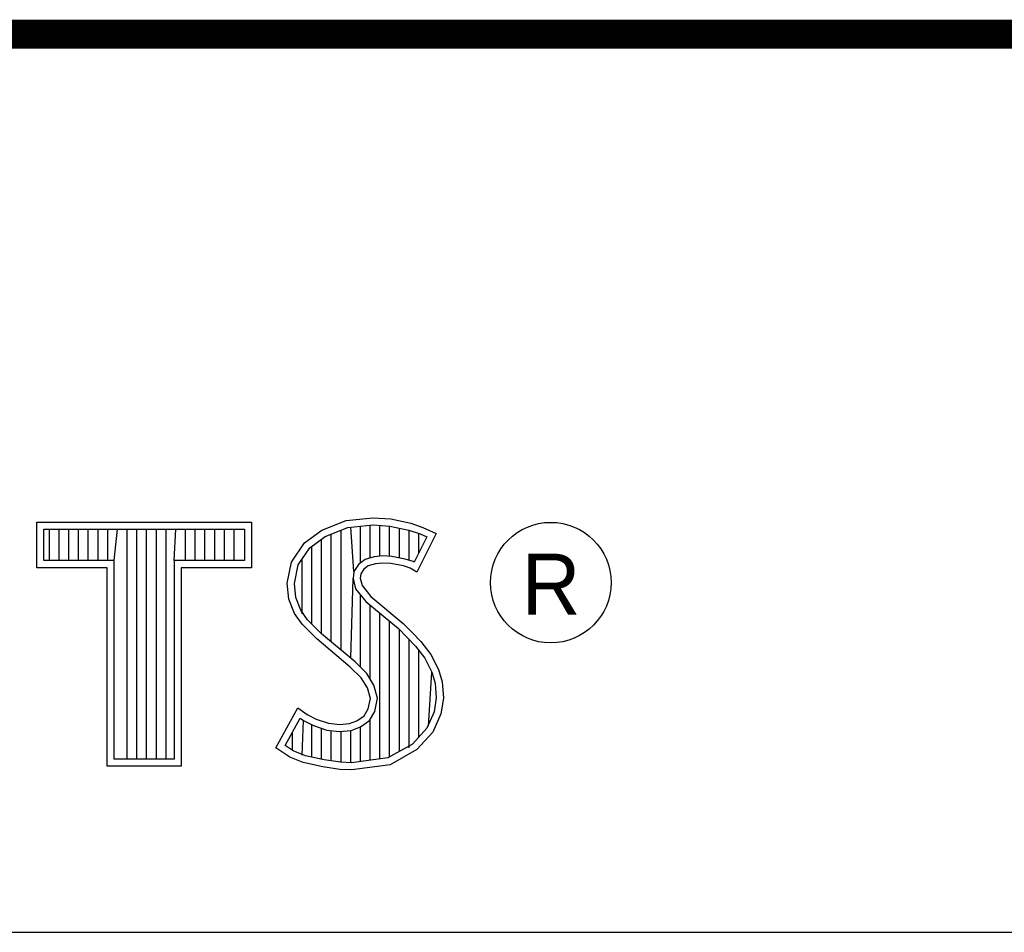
# Model space of a CAD drawing. Header units: inches. Extents: x 0 to 34, y 0 to 22.
# Tile 24 of 80: x 30.461 to 31.141, y 2.38 to 3.01. Entities that reach past the tile are written whole.
import ezdxf

# ---------------------------------------------------------------- set-up
doc = ezdxf.new("R2010")
doc.units = ezdxf.units.IN
doc.header["$LTSCALE"] = 1.87
doc.header["$MEASUREMENT"] = 0
doc.layers.get('0').update_dxf_attribs({"linetype": 'CONTINUOUS'})
doc.styles.add('TEXTSTYLE_2', font='txt')

msp = doc.modelspace()

# ---------------------------------------------------------------- linework, layer by layer
at = {"color": 2, "linetype": 'CONTINUOUS'}
for p, q in [((28.3793, 3.00033), (33.5093, 3.00033)), ((30.68633, 2.66417), (30.70487, 2.6662)), ((30.70487, 2.6662), (30.71733, 2.66533)), ((30.71733, 2.66533), (30.73094, 2.66243)), ((30.47276, 2.66314), (30.62109, 2.66314)), ((30.47276, 2.63172), (30.47276, 2.66314)), ((30.47765, 2.65826), (30.61621, 2.65826)), ((30.47765, 2.6366), (30.47765, 2.65826)), ((30.48153, 2.6366), (30.48153, 2.65826)), ((30.48824, 2.6366), (30.48824, 2.65826)), ((30.49495, 2.6366), (30.49495, 2.65826)), ((30.50166, 2.6366), (30.50166, 2.65826)), ((30.50837, 2.6366), (30.50837, 2.65826)), ((30.51509, 2.6366), (30.51509, 2.65826)), ((30.5218, 2.6366), (30.5218, 2.65826)), ((30.52629, 2.6366), (30.52851, 2.65826)), ((30.53522, 2.49958), (30.53522, 2.65826)), ((30.54193, 2.49958), (30.54193, 2.65826)), ((30.54864, 2.49958), (30.54864, 2.65826)), ((30.55536, 2.49958), (30.55536, 2.65826)), ((30.56207, 2.49958), (30.56207, 2.65826)), ((30.56756, 2.6366), (30.56878, 2.65826)), ((30.57549, 2.6366), (30.57549, 2.65826)), ((30.5822, 2.6366), (30.5822, 2.65826)), ((30.58891, 2.6366), (30.58891, 2.65826)), ((30.59563, 2.6366), (30.59563, 2.65826)), ((30.60234, 2.6366), (30.60234, 2.65826)), ((30.60905, 2.6366), (30.60905, 2.65826)), ((30.61621, 2.65826), (30.61621, 2.6366)), ((30.62109, 2.66314), (30.62109, 2.63172)), ((30.66954, 2.65751), (30.68633, 2.66417)), ((30.67191, 2.6532), (30.68752, 2.65939)), ((30.68752, 2.65939), (30.70497, 2.6613)), ((30.69173, 2.62905), (30.68959, 2.65962)), ((30.6963, 2.63502), (30.6963, 2.66035)), ((30.70301, 2.63838), (30.70301, 2.66108)), ((30.70497, 2.6613), (30.71664, 2.66048)), ((30.70972, 2.63961), (30.70972, 2.66097)), ((30.71643, 2.63958), (30.71643, 2.6605)), ((30.71664, 2.66048), (30.72963, 2.65772)), ((30.72315, 2.63845), (30.72315, 2.6591)), ((30.73094, 2.66243), (30.73934, 2.65954)), ((30.73934, 2.65954), (30.74861, 2.6552)), ((30.65766, 2.64883), (30.66954, 2.65751)), ((30.66123, 2.64539), (30.67191, 2.6532)), ((30.66945, 2.58604), (30.66945, 2.65141)), ((30.67616, 2.58044), (30.67616, 2.65489)), ((30.68288, 2.57482), (30.68288, 2.65755)), ((30.72963, 2.65772), (30.7375, 2.65501)), ((30.72986, 2.63682), (30.72986, 2.65764)), ((30.742, 2.6529), (30.73332, 2.63554)), ((30.74861, 2.6552), (30.73528, 2.62856)), ((30.73657, 2.64204), (30.73657, 2.65533)), ((30.7375, 2.65501), (30.742, 2.6529)), ((30.64868, 2.63551), (30.65766, 2.64883)), ((30.65328, 2.63359), (30.66123, 2.64539)), ((30.66274, 2.59275), (30.66274, 2.6465)), ((30.65603, 2.59994), (30.65603, 2.63768)), ((30.70564, 2.63916), (30.6995, 2.63735)), ((30.71168, 2.63983), (30.70564, 2.63916)), ((30.71794, 2.6395), (30.71168, 2.63983)), ((30.72722, 2.63764), (30.71794, 2.6395)), ((30.7327, 2.63593), (30.72722, 2.63764)), ((30.52141, 2.63172), (30.47276, 2.63172)), ((30.52629, 2.6366), (30.47765, 2.6366)), ((30.52141, 2.4947), (30.52141, 2.63172)), ((30.52629, 2.49958), (30.52629, 2.6366)), ((30.61621, 2.6366), (30.56756, 2.6366)), ((30.56756, 2.6366), (30.56756, 2.49958)), ((30.62109, 2.63172), (30.57245, 2.63172)), ((30.57245, 2.63172), (30.57245, 2.4947)), ((30.64578, 2.62103), (30.64868, 2.63551)), ((30.65072, 2.6208), (30.65328, 2.63359)), ((30.69488, 2.63399), (30.69173, 2.62905)), ((30.6995, 2.63735), (30.69488, 2.63399)), ((30.70169, 2.6329), (30.6985, 2.63059)), ((30.70661, 2.63435), (30.70169, 2.6329)), ((30.71182, 2.63493), (30.70661, 2.63435)), ((30.71733, 2.63464), (30.71182, 2.63493)), ((30.72601, 2.6329), (30.71733, 2.63464)), ((30.73065, 2.63146), (30.72601, 2.6329)), ((30.73528, 2.62856), (30.73065, 2.63146)), ((30.73332, 2.63554), (30.7327, 2.63593)), ((30.68959, 2.5692), (30.69125, 2.62421)), ((30.69173, 2.62905), (30.69125, 2.62421)), ((30.69125, 2.62421), (30.69282, 2.61712)), ((30.69647, 2.6274), (30.69618, 2.62451)), ((30.69618, 2.62451), (30.69734, 2.6193)), ((30.6985, 2.63059), (30.69647, 2.6274)), ((30.64694, 2.61003), (30.64578, 2.62103)), ((30.65173, 2.61118), (30.65072, 2.6208)), ((30.69282, 2.61712), (30.69993, 2.60832)), ((30.69734, 2.6193), (30.70342, 2.61177)), ((30.65506, 2.60248), (30.65173, 2.61118)), ((30.6963, 2.56297), (30.6963, 2.61282)), ((30.70342, 2.61177), (30.72573, 2.59324)), ((30.65071, 2.60019), (30.64694, 2.61003)), ((30.69993, 2.60832), (30.72243, 2.58963)), ((30.70301, 2.55482), (30.70301, 2.60577)), ((30.65592, 2.59266), (30.65071, 2.60019)), ((30.65968, 2.5958), (30.65506, 2.60248)), ((30.70972, 2.49967), (30.70972, 2.60019)), ((30.66606, 2.58253), (30.65592, 2.59266)), ((30.66372, 2.59177), (30.65968, 2.5958)), ((30.66936, 2.58613), (30.66372, 2.59177)), ((30.71643, 2.50056), (30.71643, 2.59461)), ((30.72573, 2.59324), (30.73181, 2.58716)), ((30.69253, 2.56674), (30.66936, 2.58613)), ((30.72243, 2.58963), (30.72832, 2.58375)), ((30.72315, 2.50487), (30.72315, 2.58892)), ((30.72832, 2.58375), (30.73419, 2.5776)), ((30.73181, 2.58716), (30.73789, 2.58079)), ((30.68923, 2.56313), (30.66606, 2.58253)), ((30.72986, 2.50738), (30.72986, 2.58214)), ((30.73419, 2.5776), (30.74069, 2.56921)), ((30.73789, 2.58079), (30.74484, 2.57182)), ((30.73657, 2.51479), (30.73657, 2.57453)), ((30.74484, 2.57182), (30.75006, 2.5614)), ((30.69676, 2.5556), (30.68923, 2.56313)), ((30.70061, 2.55866), (30.69253, 2.56674)), ((30.74069, 2.56921), (30.74551, 2.55957)), ((30.70562, 2.55065), (30.70061, 2.55866)), ((30.74328, 2.52221), (30.74551, 2.55957)), ((30.74551, 2.55957), (30.74784, 2.55208)), ((30.75006, 2.5614), (30.75266, 2.553)), ((30.70111, 2.54866), (30.69676, 2.5556)), ((30.70815, 2.54161), (30.70562, 2.55065)), ((30.74784, 2.55208), (30.74862, 2.5419)), ((30.75266, 2.553), (30.75353, 2.54171)), ((30.70313, 2.54142), (30.70111, 2.54866)), ((30.70169, 2.53418), (30.70313, 2.54142)), ((30.7063, 2.53235), (30.70815, 2.54161)), ((30.74862, 2.5419), (30.74707, 2.5321)), ((30.75353, 2.54171), (30.75179, 2.53071)), ((30.63796, 2.50726), (30.65303, 2.53505)), ((30.65303, 2.53505), (30.6594, 2.53042)), ((30.6594, 2.53042), (30.66577, 2.52723)), ((30.69386, 2.52608), (30.69879, 2.52955)), ((30.69879, 2.52955), (30.70169, 2.53418)), ((30.70241, 2.52613), (30.7063, 2.53235)), ((30.74707, 2.5321), (30.74214, 2.52095)), ((30.75179, 2.53071), (30.74629, 2.51826)), ((30.64438, 2.50885), (30.65466, 2.52782)), ((30.65466, 2.52782), (30.65685, 2.52623)), ((30.65603, 2.50228), (30.65685, 2.52623)), ((30.65685, 2.52623), (30.66388, 2.52272)), ((30.66274, 2.50085), (30.66274, 2.52311)), ((30.66388, 2.52272), (30.67308, 2.51955)), ((30.66577, 2.52723), (30.67417, 2.52434)), ((30.67417, 2.52434), (30.6817, 2.52347)), ((30.6817, 2.52347), (30.68865, 2.52405)), ((30.68865, 2.52405), (30.69386, 2.52608)), ((30.69619, 2.52174), (30.70241, 2.52613)), ((30.70301, 2.49879), (30.70301, 2.52655)), ((30.64932, 2.50543), (30.64932, 2.51796)), ((30.66945, 2.49931), (30.66945, 2.5208)), ((30.67308, 2.51955), (30.68162, 2.51857)), ((30.67616, 2.4983), (30.67616, 2.51919)), ((30.68162, 2.51857), (30.68976, 2.51924)), ((30.68288, 2.49729), (30.68288, 2.51842)), ((30.68959, 2.49702), (30.68959, 2.51918)), ((30.68976, 2.51924), (30.69619, 2.52174)), ((30.6963, 2.4979), (30.6963, 2.52178)), ((30.74214, 2.52095), (30.7322, 2.50996)), ((30.74629, 2.51826), (30.73528, 2.5061)), ((30.64982, 2.50522), (30.64438, 2.50885)), ((30.7322, 2.50996), (30.71518, 2.50039)), ((30.64752, 2.50089), (30.63796, 2.50726)), ((30.65823, 2.50181), (30.64982, 2.50522)), ((30.67127, 2.49903), (30.65823, 2.50181)), ((30.73528, 2.5061), (30.71675, 2.49568)), ((30.56756, 2.49958), (30.52629, 2.49958)), ((30.65679, 2.49712), (30.64752, 2.50089)), ((30.6704, 2.49423), (30.65679, 2.49712)), ((30.68244, 2.49736), (30.67127, 2.49903)), ((30.69015, 2.49709), (30.68244, 2.49736)), ((30.71518, 2.50039), (30.69015, 2.49709)), ((30.71675, 2.49568), (30.69039, 2.4922)), ((30.57245, 2.4947), (30.52141, 2.4947)), ((30.68199, 2.49249), (30.6704, 2.49423)), ((30.69039, 2.4922), (30.68199, 2.49249)), ((28.72307, 2.38), (33.50002, 2.38))]:
    msp.add_line(p, q, dxfattribs=at)
at = {"color": 7, "linetype": 'CONTINUOUS', "const_width": 0.02}
msp.add_lwpolyline([(25.58002, 3), (33.50002, 3)], dxfattribs=at)
at = {"color": 2, "linetype": 'CONTINUOUS'}
msp.add_circle((30.82769, 2.62139), 0.04161, dxfattribs=at)

# ---------------------------------------------------------------- texts
at = {"color": 2, "linetype": 'CONTINUOUS', "insert": (30.80762, 2.64135), "char_height": 0.04198, "width": 0.041979, "attachment_point": 1, "line_spacing_factor": 0.9, "style": 'TEXTSTYLE_2'}
msp.add_mtext('R', dxfattribs=at)

doc.saveas('drawing.dxf')
